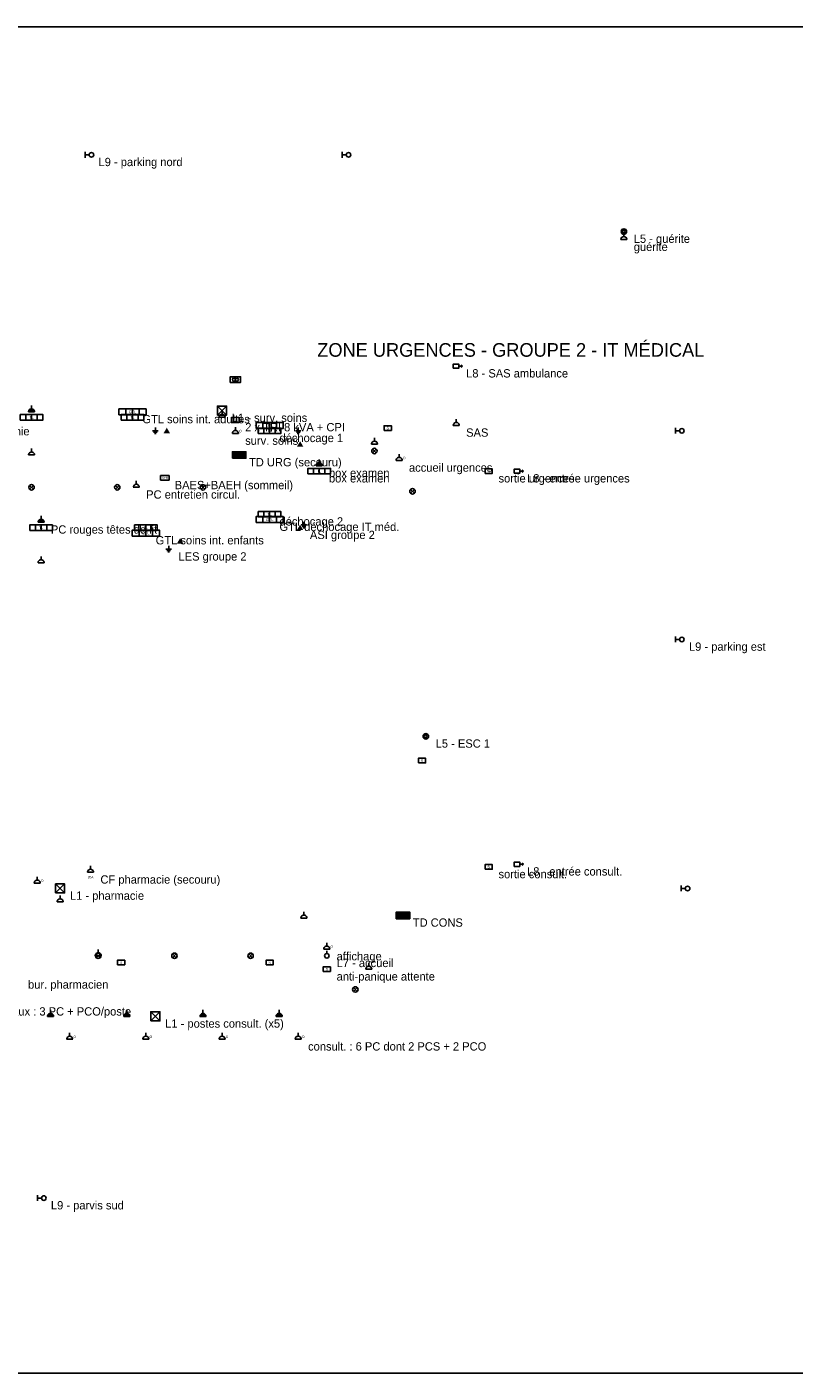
# Model space of a CAD drawing. Header units: millimetres. Extents: x 0 to 164508, y 0 to 89090.
# Tile 2 of 3: x 50733 to 101489, y 0 to 89090. Entities that reach past the tile are written whole.
import ezdxf
from ezdxf.enums import TextEntityAlignment as Align

# ---------------------------------------------------------------- set-up
doc = ezdxf.new("R2010")
doc.units = ezdxf.units.MM
for name, color, linetype in [('ELEC-ECL-LUM', 2, 'Continuous'), ('ELEC-ECL-SECU', 3, 'Continuous'), ('ELEC-PC-IT-ONDULE', 3, 'Continuous'), ('ELEC-PC-NORMAL', 7, 'Continuous'), ('ELEC-PC-SECOURU', 1, 'Continuous'), ('ELEC-TD', 6, 'Continuous'), ('ELEC-TEXTE', 7, 'Continuous'), ('FOND-ARCHI', 8, 'Continuous')]:
    doc.layers.add(name, color=color, linetype=linetype)
picture_1 = doc.add_image_def('image1.png', size_in_pixel=(3573, 2526))

# ---------------------------------------------------------------- blocks, each defined once
blk = doc.blocks.new('ELEC_DOWNLIGHT')
for p, q in [((-127, -127), (127, 127)), ((-127, 127), (127, -127))]:
    blk.add_line(p, q)
blk.add_circle((0, 0), 180)
blk = doc.blocks.new('ELEC_PAVE')
for p, q in [((-300, -300), (300, 300)), ((-300, 300), (300, -300))]:
    blk.add_line(p, q)
blk.add_lwpolyline([(-300, -300), (300, -300), (300, 300), (-300, 300)], close=True)
blk = doc.blocks.new('ELEC_SUSPENSION')
blk.add_line((0, 150), (0, 330))
blk.add_circle((0, 0), 150)
blk = doc.blocks.new('ELEC_TL')
for p, q in [((-375, -180), (-375, 180)), ((0, -180), (0, 180)), ((375, -180), (375, 180))]:
    blk.add_line(p, q)
blk.add_lwpolyline([(-750, -180), (750, -180), (750, 180), (-750, 180)], close=True)
blk.add_text('TL', height=170).set_placement((0, 0), align=Align.MIDDLE_CENTER)
blk = doc.blocks.new('ELEC_SC')
blk.add_solid([(0, 200), (-210, -160), (210, -160)])
blk = doc.blocks.new('ELEC_HUBLOT')
for radius in [180, 90]:
    blk.add_circle((0, 0), radius)
blk = doc.blocks.new('ELEC_BAEH')
blk.add_lwpolyline([(-280, -150), (280, -150), (280, 150), (-280, 150)], close=True)
blk.add_text('S+H', height=140).set_placement((0, 0), align=Align.MIDDLE_CENTER)
blk = doc.blocks.new('ELEC_BAES')
blk.add_lwpolyline([(-240, -150), (240, -150), (240, 150), (-240, 150)], close=True)
blk.add_text('S', height=170).set_placement((0, 0), align=Align.MIDDLE_CENTER)
blk = doc.blocks.new('ELEC_CANDELABRE')
for p, q in [((-240, -190), (-240, 190)), ((30, 0), (-240, 0))]:
    blk.add_line(p, q)
blk.add_circle((180, 0), 150)
blk = doc.blocks.new('ELEC_PROJECTEUR')
for p in [(160, 0), (330, 80), (330, -80)]:
    blk.add_line(p, (420, 0))
blk.add_lwpolyline([(-200, -140), (160, -140), (160, 140), (-200, 140)], close=True)
blk = doc.blocks.new('ELEC_GTL')
for p, q in [((-450, -200), (-450, 200)), ((0, -200), (0, 200)), ((450, -200), (450, 200))]:
    blk.add_line(p, q)
blk.add_lwpolyline([(-900, -200), (900, -200), (900, 200), (-900, 200)], close=True)
blk.add_text('GTL', height=180).set_placement((0, 0), align=Align.MIDDLE_CENTER)
blk = doc.blocks.new('ELEC_PCS')
blk.add_hatch(color=7).paths.add_polyline_path([(200, 0), (193, 52), (173, 100), (141, 141), (100, 173), (52, 193), (0, 200), (-52, 193), (-100, 173), (-141, 141), (-173, 100), (-193, 52), (-200, 0), (-200, 0)])
for p, q in [((-200, 0), (200, 0)), ((0, 200), (0, 420))]:
    blk.add_line(p, q)
blk.add_lwpolyline([(200, 0), (197, 35), (188, 68), (173, 100), (153, 129), (129, 153), (100, 173), (68, 188), (35, 197), (0, 200), (-35, 197), (-68, 188), (-100, 173), (-129, 153), (-153, 129), (-173, 100), (-188, 68), (-197, 35), (-200, 0)])
blk = doc.blocks.new('ELEC_TRI')
blk.add_lwpolyline([(-340, -190), (340, -190), (340, 190), (-340, 190)], close=True)
for centre in [(-100, 0), (100, 0)]:
    blk.add_circle(centre, 100)
blk = doc.blocks.new('ELEC_CPI')
blk.add_lwpolyline([(-260, -160), (260, -160), (260, 160), (-260, 160)], close=True)
blk.add_text('CPI', height=150).set_placement((0, 0), align=Align.MIDDLE_CENTER)
blk = doc.blocks.new('ELEC_LES')
for p, q in [((-180, 0), (180, 0)), ((0, 220), (0, 0)), ((-120, -90), (120, -90)), ((-60, -180), (60, -180))]:
    blk.add_line(p, q)
blk = doc.blocks.new('ELEC_PC')
for p, q in [((-200, 0), (200, 0)), ((0, 200), (0, 420))]:
    blk.add_line(p, q)
blk.add_lwpolyline([(200, 0), (197, 35), (188, 68), (173, 100), (153, 129), (129, 153), (100, 173), (68, 188), (35, 197), (0, 200), (-35, 197), (-68, 188), (-100, 173), (-129, 153), (-153, 129), (-173, 100), (-188, 68), (-197, 35), (-200, 0)])
blk = doc.blocks.new('ELEC_PCO')
for p, q in [((-200, 0), (200, 0)), ((0, 200), (0, 420))]:
    blk.add_line(p, q)
blk.add_lwpolyline([(200, 0), (197, 35), (188, 68), (173, 100), (153, 129), (129, 153), (100, 173), (68, 188), (35, 197), (0, 200), (-35, 197), (-68, 188), (-100, 173), (-129, 153), (-153, 129), (-173, 100), (-188, 68), (-197, 35), (-200, 0)])
blk.add_text('O', height=160).set_placement((330, 160), align=Align.MIDDLE_CENTER)
blk = doc.blocks.new('ELEC_PC20')
for p, q in [((-200, 0), (200, 0)), ((0, 200), (0, 420))]:
    blk.add_line(p, q)
blk.add_lwpolyline([(200, 0), (197, 35), (188, 68), (173, 100), (153, 129), (129, 153), (100, 173), (68, 188), (35, 197), (0, 200), (-35, 197), (-68, 188), (-100, 173), (-129, 153), (-153, 129), (-173, 100), (-188, 68), (-197, 35), (-200, 0)])
blk.add_text('20A', height=150).set_placement((0, -320), align=Align.MIDDLE_CENTER)
blk = doc.blocks.new('ELEC_TD')
blk.add_lwpolyline([(-450, -220), (450, -220), (450, 220), (-450, 220)], close=True)
blk.add_solid([(-450, -220), (450, -220), (-450, 220), (450, 220)])

msp = doc.modelspace()

# ---------------------------------------------------------------- block references
at = {"layer": 'ELEC-ECL-LUM'}
for name, p in [('ELEC_CANDELABRE', (54819.6135, 80626.9025)), ('ELEC_CANDELABRE', (71832.597, 80626.9025)), ('ELEC_HUBLOT', (90231.8236, 75548.744)), ('ELEC_PROJECTEUR', (79141.8788, 66639.694)), ('ELEC_TL', (51038.9505, 63254.255)), ('ELEC_TL', (57718.1218, 63254.255)), ('ELEC_PAVE', (63641.1605, 63699.7075)), ('ELEC_TL', (66791.713, 62363.35)), ('ELEC_CANDELABRE', (93886.4645, 62363.35)), ('ELEC_DOWNLIGHT', (73722.9285, 61026.9925)), ('ELEC_TL', (70068.2876, 59690.635)), ('ELEC_PROJECTEUR', (83174.586, 59690.635)), ('ELEC_DOWNLIGHT', (51038.9505, 58621.549)), ('ELEC_DOWNLIGHT', (56709.945, 58621.549)), ('ELEC_DOWNLIGHT', (62380.9395, 58621.549)), ('ELEC_DOWNLIGHT', (76243.3705, 58354.2775)), ('ELEC_TL', (66791.713, 56839.739)), ('ELEC_TL', (51669.061, 55948.834)), ('ELEC_TL', (58600.2765, 55948.834)), ('ELEC_CANDELABRE', (93886.4645, 48554.3225)), ('ELEC_HUBLOT', (77125.5252, 42139.8065)), ('ELEC_PROJECTEUR', (83174.586, 33676.209)), ('ELEC_PAVE', (52929.282, 32072.58)), ('ELEC_CANDELABRE', (94264.5308, 32072.58)), ('ELEC_DOWNLIGHT', (55449.724, 27618.055)), ('ELEC_DOWNLIGHT', (60490.608, 27618.055)), ('ELEC_DOWNLIGHT', (65531.492, 27618.055)), ('ELEC_SUSPENSION', (70572.376, 27618.055)), ('ELEC_DOWNLIGHT', (72462.7075, 25390.7925)), ('ELEC_PAVE', (59230.387, 23608.9825)), ('ELEC_CANDELABRE', (51669.061, 11581.765))]:
    msp.add_blockref(name, p, dxfattribs=at)
at = {"layer": 'ELEC-ECL-SECU'}
for name, p in [('ELEC_SC', (59986.5196, 62363.35)), ('ELEC_BAES', (74605.0832, 62541.531)), ('ELEC_SC', (68808.0666, 61472.445)), ('ELEC_BAES', (81284.2545, 59690.635)), ('ELEC_BAEH', (59860.4975, 59245.1825)), ('ELEC_SC', (68808.0666, 55948.834)), ('ELEC_SC', (60868.6743, 55057.929)), ('ELEC_BAES', (76873.481, 40536.1775)), ('ELEC_BAES', (81284.2545, 33498.028)), ('ELEC_BAES', (56961.9892, 27172.6025)), ('ELEC_BAES', (66791.713, 27172.6025)), ('ELEC_BAES', (70572.376, 26727.15))]:
    msp.add_blockref(name, p, dxfattribs=at)
at = {"layer": 'ELEC-PC-IT-ONDULE'}
for name, p in [('ELEC_TRI', (64523.3152, 65748.789)), ('ELEC_GTL', (57718.1218, 63610.617)), ('ELEC_LES', (59230.387, 62363.35)), ('ELEC_CPI', (64523.3152, 63076.074)), ('ELEC_PCO', (64523.3152, 62185.169)), ('ELEC_GTL', (66791.713, 62719.712)), ('ELEC_LES', (68682.0445, 62363.35)), ('ELEC_PCO', (75361.2158, 60403.359)), ('ELEC_GTL', (66791.713, 56483.377)), ('ELEC_LES', (69060.1108, 56127.015)), ('ELEC_GTL', (58600.2765, 55592.472)), ('ELEC_LES', (60112.5417, 54523.386)), ('ELEC_PCO', (51417.0168, 32428.942)), ('ELEC_PCO', (70572.376, 28063.5075)), ('ELEC_PCO', (53559.3925, 22094.444)), ('ELEC_PCO', (58600.2765, 22094.444)), ('ELEC_PCO', (63641.1605, 22094.444)), ('ELEC_PCO', (68682.0445, 22094.444))]:
    msp.add_blockref(name, p, dxfattribs=at)
at = {"layer": 'ELEC-PC-NORMAL'}
for name, p in [('ELEC_PC', (90231.8236, 75014.201)), ('ELEC_PC', (63641.1605, 63254.255)), ('ELEC_PC', (79141.8788, 62719.712)), ('ELEC_PC', (73722.9285, 61472.445)), ('ELEC_PC', (51038.9505, 60759.721)), ('ELEC_PC', (57970.166, 58621.549)), ('ELEC_PC', (51669.061, 53632.481)), ('ELEC_PC20', (54945.6356, 33141.666)), ('ELEC_PC', (52929.282, 31181.675)), ('ELEC_PC', (69060.1108, 30112.589)), ('ELEC_PC', (55449.724, 27618.055)), ('ELEC_PC', (73344.8622, 26727.15))]:
    msp.add_blockref(name, p, dxfattribs=at)
at = {"layer": 'ELEC-PC-SECOURU'}
for p in [(51038.9505, 63610.617), (70068.2876, 60046.997), (51669.061, 56305.196), (52299.1715, 23608.9825), (57340.0555, 23608.9825), (62380.9395, 23608.9825), (67421.8235, 23608.9825)]:
    msp.add_blockref('ELEC_PCS', p, dxfattribs=at)
at = {"layer": 'ELEC-TD'}
for p in [(64775.3594, 60759.721), (75613.26, 30290.77)]:
    msp.add_blockref('ELEC_TD', p, dxfattribs=at)

# ---------------------------------------------------------------- texts
at = {"layer": 'ELEC-TEXTE'}
for s, height, p in [('L9 - parking nord', 550, (55469.6135, 79876.9025)), ('guérite', 550, (90881.8236, 74264.201)), ('L5 - guérite', 550, (90881.8236, 74798.744)), ('ZONE URGENCES - GROUPE 2 - IT MÉDICAL', 900, (69942.2655, 67263.3275)), ('L8 - SAS ambulance', 550, (79791.8788, 65889.694)), ('GTL soins int. adultes', 550, (58368.1218, 62860.617)), ('L1 - surv. soins', 550, (64291.1605, 62949.7075)), ('L1 - échographie', 550, (45387.8455, 62058.8025)), ('2 x TRI 8 kVA + CPI', 550, (65173.3152, 62326.074)), ('SAS', 550, (79791.8788, 61969.712)), ('surv. soins', 550, (65173.3152, 61435.169)), ('déchocage 1', 550, (67441.713, 61613.35)), ('TD URG (secouru)', 550, (65425.3594, 60009.721)), ('box examen', 550, (70718.2876, 59296.997)), ('accueil urgences', 550, (76011.2158, 59653.359)), ('BAES+BAEH (sommeil)', 550, (60510.4975, 58495.1825)), ('box examen', 550, (70718.2876, 58940.635)), ('sortie urgences', 550, (81934.2545, 58940.635)), ('L8 - entrée urgences', 550, (83824.586, 58940.635)), ('PC entretien circul.', 550, (58620.166, 57871.549)), ('PC rouges têtes de lit', 550, (52319.061, 55555.196)), ('déchocage 2', 550, (67441.713, 56089.739)), ('GTL déchocage IT méd.', 550, (67441.713, 55733.377)), ('GTL soins int. enfants', 550, (59250.2765, 54842.472)), ('ASI groupe 2', 550, (69458.0666, 55198.834)), ('LES groupe 2', 550, (60762.5417, 53773.386)), ('L9 - parking est', 550, (94536.4645, 47804.3225)), ('L5 - ESC 1', 550, (77775.5252, 41389.8065)), ('CF pharmacie (secouru)', 550, (55595.6356, 32391.666)), ('sortie consult.', 550, (81934.2545, 32748.028)), ('L8 - entrée consult.', 550, (83824.586, 32926.209)), ('L1 - pharmacie', 550, (53579.282, 31322.58)), ('TD CONS', 550, (76263.26, 29540.77)), ('affichage', 550, (71222.376, 27313.5075)), ('L7 - accueil', 550, (71222.376, 26868.055)), ('bur. pharmacien', 550, (50806.7958, 25442.607)), ('anti-panique attente', 550, (71222.376, 25977.15)), ('bureaux : 3 PC + PCO/poste', 550, (48286.3538, 23660.797)), ('L1 - postes consult. (x5)', 550, (59880.387, 22858.9825)), ('consult. : 6 PC dont 2 PCS + 2 PCO', 550, (69332.0445, 21344.444)), ('L9 - parvis sud', 550, (52319.061, 10831.765))]:
    msp.add_text(s, height=height, dxfattribs=at).set_placement(p)

# ---------------------------------------------------------------- pictures from other files: only their frames are drawn
at = {"layer": 'FOND-ARCHI'}
image = msp.add_image(picture_1, insert=(0, 0), size_in_units=(126022.1, 89090.5), dxfattribs=at)

doc.saveas('drawing.dxf')
